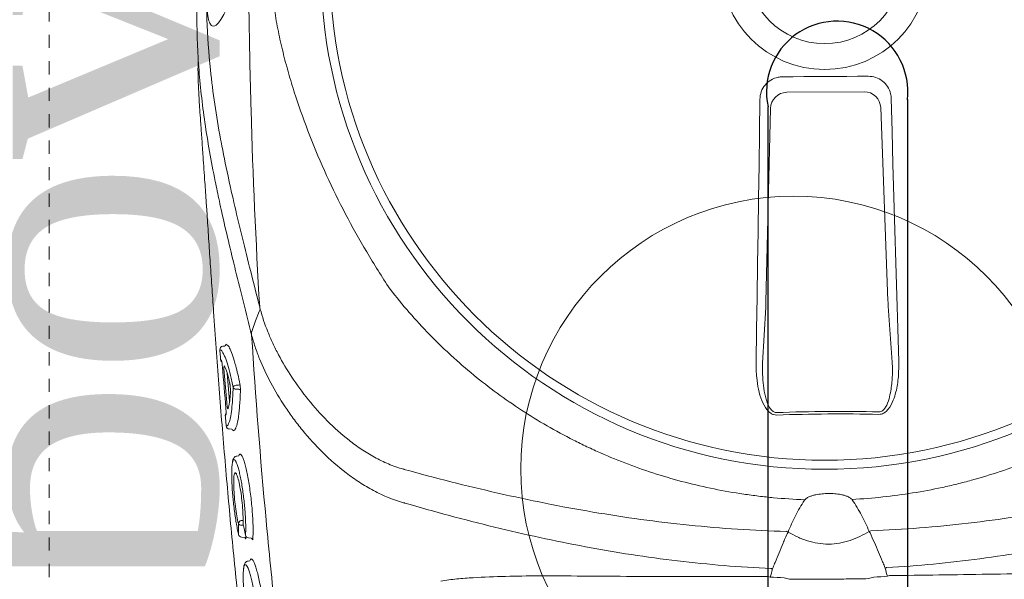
# Model space of a CAD drawing. Header units: inches. Extents: x 119662 to 158499, y 12149 to 20675.
# Tile 21 of 97: x 121825.97 to 121833.41, y 19391.13 to 19395.36. Entities that reach past the tile are written whole.
import ezdxf

# ---------------------------------------------------------------- set-up
doc = ezdxf.new("R2010")
doc.units = ezdxf.units.IN
doc.header["$MEASUREMENT"] = 0
doc.linetypes.add('11aa1PB-bd$0$11aa1PB-af$0$TRATTEGGIATA', pattern=[0.75, 0.5, -0.25])
for name, color, linetype, lineweight in [('00-GRIDTEXT', 1, 'Continuous', 13), ('CKD Equipments', 252, 'Continuous', 0), ('EQUIP DIM', 252, 'Continuous', 0), ('EQUIPMENT', 7, 'Continuous', 25), ('EQUIPMENTSSS', 11, 'Continuous', 18), ('PP-Waste Pipe', 3, 'Continuous', 25)]:
    doc.layers.add(name, color=color, linetype=linetype, lineweight=lineweight)
doc.layers.add('FAINTEQUIP', color=7, linetype='Continuous', lineweight=0, true_color=0x4a4747)
doc.styles.get("Standard").update_dxf_attribs({"font": 'times.ttf', "height": 4})

# ---------------------------------------------------------------- blocks, each defined once
blk = doc.blocks.new('A$C6E471120')
at = {"layer": 'EQUIPMENT', "color": 251, "lineweight": 5, "ltscale": 12}
blk.add_circle((-3023.09, -6797.82), 240.85, dxfattribs=at)
at = {"layer": 'EQUIPMENTSSS', "color": 251, "lineweight": 5, "ltscale": 12}
blk.add_circle((-2973.2, -6799.95), 52.37, dxfattribs=at)
at = {"layer": 'EQUIP DIM', "color": 251, "insert": (-3232.2, -6661.35), "char_height": 45.409, "width": 361.0893, "attachment_point": 3, "rotation": 90}
blk.add_mtext('{\\H1.22222x;\\C256;Geyser above}', dxfattribs=at)
blk = doc.blocks.new('FIRST FLOOR')
at = {"layer": '00-GRIDTEXT', "color": 8, "xscale": 0.03937007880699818, "yscale": 0.03937007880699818, "zscale": 0.03937007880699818}
blk.add_blockref('A$C6E471120', (139249.6577, 19579.7542), dxfattribs=at)
blk = doc.blocks.new('GREASE TRAP')
at = {"linetype": 'Continuous', "lineweight": 0}
for p, q in [((156.55, -228.06), (172.97, -227.94)), ((152.12, -272.53), (153.08, -231.48)), ((176.48, -231.31), (178.02, -272.35)), ((151.39, -285.55), (152.08, -273.67)), ((178.08, -273.49), (178.93, -285.36)), ((37.21, -281.94), (36.85, -281.97)), ((37.52, -281.56), (37.91, -281.79)), ((37.78, -287.71), (38.3, -293.72)), ((38.2, -299.54), (38.74, -299.58)), ((40.22, -305.24), (39.85, -305.3)), ((40.2, -321.96), (40.19, -321.88)), ((40.8, -322.49), (41.58, -322.56)), ((41.68, -322.12), (41.67, -322.05)), ((41.73, -322.28), (41.74, -322.49)), ((42.28, -322.67), (42.86, -322.73)), ((42.59, -327.53), (42.24, -327.58)), ((42.59, -327.53), (42.74, -327.27))]:
    blk.add_line(p, q, dxfattribs=at)
at = {"linetype": 'Continuous', "lineweight": 0, "flags": 128}
for points in [[(155.65, -224.76), (157.92, -224.75), (160.19, -224.73), (162.46, -224.72), (164.74, -224.7), (167.01, -224.69), (169.28, -224.67), (171.55, -224.65), (173.83, -224.63)], [(150.02, -285.39), (150.14, -278.43), (150.26, -271.46), (150.36, -264.49), (150.47, -257.52), (150.56, -250.54), (150.66, -243.55), (150.74, -236.56), (150.82, -229.57)], [(178.71, -229.38), (178.89, -236.36), (179.08, -243.35), (179.27, -250.33), (179.47, -257.31), (179.67, -264.29), (179.87, -271.26), (180.08, -278.22), (180.3, -285.18)], [(43.11, -278.6), (43.82, -276.61), (44.55, -274.6)], [(43.11, -278.61), (43.11, -278.61), (43.11, -278.61)], [(39.67, -290.25), (39.89, -290.25), (40.17, -290.25)], [(40.28, -291.11), (39.89, -291.12), (39.67, -291.12)]]:
    blk.add_lwpolyline(points, dxfattribs=at)
at = {"linetype": 'Continuous', "lineweight": 0}
for radius in [106.93, 105, 22.05, 16.56]:
    blk.add_circle((164.57, -201.17), radius, dxfattribs=at)
for centre, radius, start, end in [((156.61, -231.59), 3.53, 91.0387, 178.2212), ((172.96, -231.47), 3.53, 2.5846, 89.7671), ((36.92, -282.67), 0.698, 95.592, 184.5759), ((37.17, -281.59), 0.349, 275.582, 4.5294), ((37.07, -284.73), 0.693, 183.9551, 230.4539), ((39.71, -290.95), 0.701, 93.4646, 162.6272), ((40.15, -289.9), 0.351, 273.4953, 342.458), ((39.64, -290.45), 0.67, 206.0728, 272.6459), ((40.29, -291.45), 0.335, 26.2559, 92.6307), ((38.07, -296.6), 0.695, 138.5715, 185.5562), ((167.76, -654.6), 358.79, 88.6699, 92.1359), ((167.76, -654.48), 358.14, 88.6698, 92.1359), ((38.27, -298.84), 0.697, 184.9441, 265.2806), ((38.7, -299.93), 0.348, 4.9814, 85.2938), ((40.84, -319.68), 0.693, 95.0614, 172.8612), ((40.73, -319.32), 0.647, 205.7688, 274.5123), ((151.15, -333.58), 13.42, 65.093, 66.5935), ((179.85, -333.38), 13.42, 114.2122, 115.7128), ((179.71, -318.14), 6.49, 209.0133, 212.0506), ((40.88, -321.8), 0.7, 193.735, 263.3134), ((42.36, -321.97), 0.7, 192.4476, 263.3681), ((159.3, -331.66), 6.29, 154.1151, 157.5614), ((171.67, -331.57), 6.29, 23.2443, 26.6907), ((148.9, -341.94), 11.7, 69.3549, 71.6188), ((182.22, -341.7), 11.7, 109.1869, 111.4509)]:
    blk.add_arc(centre, radius, start, end, dxfattribs=at)
for centre, major_axis, ratio, start_param, end_param in [((151.83, -271.93), (0.03, 3.5), 0.086139, 4.190109, 4.539174), ((178.3, -271.74), (-0.08, 3.5), 0.086139, 1.744011, 2.093077), ((165.45, -325.81), (-37.1, -0.26), 0.145844, 1.228323, 1.311182), ((165.45, -325.81), (-37.1, -0.26), 0.145844, 1.830411, 1.913269)]:
    blk.add_ellipse(centre, major_axis=major_axis, ratio=ratio, start_param=start_param, end_param=end_param, dxfattribs=at)
for points, knots in [([(44.68, -273.64), (43.85, -259.72), (43.24, -245.79), (42.65, -224.84), (42.5, -217.85), (42.31, -203.86), (42.27, -196.86), (42.31, -175.88), (42.54, -161.92), (43.44, -134.03), (44.1, -120.11), (44.97, -106.22)], [0, 0, 0, 0, 0.25, 0.25, 0.375, 0.375, 0.5, 0.5, 0.75, 0.75, 1, 1, 1, 1]), ([(36.12, -251.14), (35.82, -249.73), (35.04, -246.12), (34.01, -240.6), (33.01, -234.46), (32.25, -228.5), (31.71, -222.66), (31.45, -217.79), (31.36, -213.94), (31.35, -210.92), (31.38, -207.57), (31.44, -203.91), (31.52, -199.89), (31.6, -195.74), (31.66, -191.37), (31.72, -186.77), (31.77, -181.78), (31.8, -176.62), (31.82, -171.62), (31.82, -167.42), (31.83, -163.9), (31.84, -160.97), (31.86, -158.21), (31.9, -155.19), (31.96, -152.05), (32.07, -148.87), (32.23, -146), (32.51, -142.49), (32.99, -138.34), (33.81, -133.17), (34.87, -127.68), (35.87, -123.26), (36.6, -120.74), (36.81, -119.99)], [0, 0, 0, 0, 0.033599, 0.086704, 0.14001, 0.193319, 0.246393, 0.299468, 0.326258, 0.353125, 0.379834, 0.406408, 0.428618, 0.451478, 0.47167, 0.492329, 0.516002, 0.540379, 0.564065, 0.588402, 0.605742, 0.623087, 0.640895, 0.658706, 0.685242, 0.711788, 0.738802, 0.765824, 0.81871, 0.871587, 0.924587, 0.977588, 1, 1, 1, 1]), ([(72.34, -269.85), (70.61, -267.24), (68.96, -264.61), (65.82, -259.3), (64.32, -256.62), (61.49, -251.21), (60.15, -248.47), (57.62, -242.94), (56.44, -240.15), (54.22, -234.5), (53.2, -231.66), (51.81, -227.36), (51.37, -225.92), (50.53, -223.03), (50.13, -221.58), (49.4, -218.65), (49.06, -217.18), (48.44, -214.2), (48.16, -212.7), (47.7, -209.68), (47.51, -208.16), (47.31, -205.86), (47.25, -205.08), (47.2, -203.91), (47.18, -203.52), (47.16, -202.74), (47.15, -202.34), (47.14, -200.37), (47.2, -198.82), (47.43, -195.74), (47.6, -194.22), (48.02, -191.2), (48.28, -189.7), (48.86, -186.72), (49.18, -185.24), (49.87, -182.31), (50.25, -180.86), (51.04, -177.97), (51.46, -176.54), (52.79, -172.25), (53.76, -169.41), (56.92, -160.97), (59.36, -155.42), (63.53, -147.17), (65, -144.45), (68.08, -139.08), (69.69, -136.42), (71.38, -133.8)], [0, 0, 0, 0, 0.0625, 0.0625, 0.125, 0.125, 0.1875, 0.1875, 0.25, 0.25, 0.3125, 0.3125, 0.34375, 0.34375, 0.375, 0.375, 0.40625, 0.40625, 0.4375, 0.4375, 0.46875, 0.46875, 0.484375, 0.484375, 0.492188, 0.492188, 0.5, 0.5, 0.53125, 0.53125, 0.5625, 0.5625, 0.59375, 0.59375, 0.625, 0.625, 0.65625, 0.65625, 0.6875, 0.6875, 0.75, 0.75, 0.875, 0.875, 0.9375, 0.9375, 1, 1, 1, 1]), ([(33.9, -159.41), (33.94, -158.9), (34.05, -157.71), (34.3, -156.51), (34.64, -155.63), (35.06, -155.2), (35.59, -155.17), (36.23, -155.63), (36.95, -156.6), (37.71, -158.06), (38.5, -159.97), (39.21, -162.13), (39.83, -164.47), (40.36, -166.86), (40.83, -169.57), (41.23, -172.57), (41.53, -175.66), (41.71, -178.66), (41.8, -181.44), (41.83, -184.22), (41.77, -187.2), (41.63, -190.26), (41.4, -193.16), (41.07, -196.26), (40.62, -199.38), (40.03, -202.44), (39.39, -205.08), (38.74, -207.31), (38.01, -209.38), (37.24, -211.21), (36.45, -212.66), (35.74, -213.57), (35.1, -214.03), (34.55, -214.03), (34.09, -213.47), (33.74, -212.36), (33.59, -211.05), (33.52, -210.4)], [0, 0, 0, 0, 0.026608, 0.06138, 0.0962, 0.130925, 0.168927, 0.207024, 0.245099, 0.283069, 0.316694, 0.350298, 0.37294, 0.395622, 0.418192, 0.438002, 0.457786, 0.474878, 0.488481, 0.502082, 0.518368, 0.53466, 0.550889, 0.567128, 0.590899, 0.614713, 0.640745, 0.66688, 0.692979, 0.729781, 0.766704, 0.803672, 0.840537, 0.880482, 0.920552, 0.960572, 1, 1, 1, 1]), ([(33.39, -207.44), (33.39, -208.26), (33.4, -210.01), (33.54, -215.18), (34, -222.04), (35.11, -230.54), (35.9, -235.6), (36.46, -238.37), (36.49, -238.54)], [0, 0, 0, 0, 0.076639, 0.163762, 0.518013, 0.751525, 0.985081, 1, 1, 1, 1]), ([(31.65, -221.2), (31.63, -221.4), (31.58, -222.11), (31.58, -223.77), (31.64, -226.08), (31.75, -228.28), (31.86, -230.18), (32, -232.31), (32.18, -234.87), (32.4, -237.95), (32.64, -241.24), (32.85, -244.37), (33.05, -247.2), (33.25, -250.14), (33.5, -253.87), (33.8, -258.4), (34.15, -263.74), (34.52, -269.17), (34.94, -275.4), (35.44, -282.37), (36, -290.05), (36.61, -297.75), (37.24, -305.44), (37.91, -313.1), (38.61, -320.73), (39.35, -328.31), (40.14, -335.79), (40.97, -343.12), (41.86, -350.26), (42.57, -355.64), (43.01, -358.51), (43.11, -359.17)], [0, 0, 0, 0, 0.00345, 0.046619, 0.089766, 0.112425, 0.13508, 0.158154, 0.181221, 0.209069, 0.237397, 0.25624, 0.275086, 0.294404, 0.313726, 0.346115, 0.37852, 0.411676, 0.44484, 0.491581, 0.538367, 0.585123, 0.633242, 0.681401, 0.729516, 0.779903, 0.830337, 0.880732, 0.93264, 0.98459, 1, 1, 1, 1]), ([(150.82, -229.57), (150.88, -229.02), (151, -227.92), (151.86, -226.46), (153.11, -225.38), (154.46, -224.84), (155.32, -224.78), (155.65, -224.76)], [0, 0, 0, 0, 0.21899, 0.438068, 0.655087, 0.870478, 1, 1, 1, 1]), ([(173.83, -224.63), (174.37, -224.68), (175.46, -224.78), (176.92, -225.6), (178.02, -226.81), (178.61, -228.15), (178.69, -229.03), (178.71, -229.38)], [0, 0, 0, 0, 0.216319, 0.432689, 0.648031, 0.863773, 1, 1, 1, 1]), ([(36.49, -238.54), (36.96, -240.95), (37.82, -245.38), (39.37, -252.22), (40.98, -258.96), (42.74, -266.03), (44.03, -271.1), (44.68, -273.64)], [0, 0, 0, 0, 0.229395, 0.422012, 0.614832, 0.807537, 1, 1, 1, 1]), ([(42.97, -279.6), (42.38, -277.25), (41.2, -272.54), (39.55, -265.9), (38.02, -259.58), (36.87, -254.66), (36.29, -251.94), (36.12, -251.14)], [0, 0, 0, 0, 0.225239, 0.450475, 0.677754, 0.905051, 1, 1, 1, 1]), ([(257.76, -268.54), (255.18, -271.96), (252.44, -275.19), (246.64, -281.31), (243.59, -284.2), (237.17, -289.64), (233.8, -292.19), (229.4, -295.17), (228.51, -295.75), (226.7, -296.9), (225.79, -297.46), (223.05, -299.1), (221.19, -300.14), (215.56, -303.1), (211.72, -304.86), (203.86, -307.96), (199.85, -309.3), (194.72, -310.7), (193.68, -310.97), (191.61, -311.48), (190.57, -311.72), (187.43, -312.4), (185.34, -312.79), (179.05, -313.8), (174.84, -314.24), (170.37, -314.51)], [0, 0, 0, 0, 0.125, 0.125, 0.25, 0.25, 0.375, 0.375, 0.40625, 0.40625, 0.4375, 0.4375, 0.5, 0.5, 0.625, 0.625, 0.75, 0.75, 0.78125, 0.78125, 0.8125, 0.8125, 0.875, 0.875, 1, 1, 1, 1]), ([(160.37, -314.58), (158, -314.46), (155.88, -314.32), (152.69, -314.03), (151.63, -313.92), (149.51, -313.66), (148.45, -313.52), (143.19, -312.75), (139.05, -311.91), (130.89, -309.8), (126.87, -308.53), (120.94, -306.29), (118.98, -305.49), (116.06, -304.2), (115.09, -303.76), (113.16, -302.85), (112.21, -302.38), (107.46, -299.97), (103.8, -297.85), (96.75, -293.24), (93.36, -290.76), (88.47, -286.74), (86.88, -285.36), (84.54, -283.21), (83.76, -282.48), (82.24, -281), (81.48, -280.25), (77.76, -276.43), (74.96, -273.22), (72.34, -269.85)], [0, 0, 0, 0, 0.0625, 0.0625, 0.09375, 0.09375, 0.125, 0.125, 0.25, 0.25, 0.375, 0.375, 0.4375, 0.4375, 0.46875, 0.46875, 0.5, 0.5, 0.625, 0.625, 0.75, 0.75, 0.8125, 0.8125, 0.84375, 0.84375, 0.875, 0.875, 1, 1, 1, 1]), ([(44.79, -274.08), (45.22, -275.68), (45.76, -277.29), (46.74, -279.72), (47.09, -280.53), (47.85, -282.16), (48.25, -282.96), (49.53, -285.38), (50.48, -286.98), (52.58, -290.16), (53.72, -291.74), (56.23, -294.85), (57.57, -296.36), (60.45, -299.25), (61.98, -300.64), (64.48, -302.59), (65.34, -303.22), (66.7, -304.13), (67.16, -304.42), (68.09, -304.99), (68.56, -305.26), (70, -306.05), (70.99, -306.53), (73.03, -307.39), (74.09, -307.76), (75.18, -308.07)], [0, 0, 0, 0, 0.125, 0.125, 0.1875, 0.1875, 0.25, 0.25, 0.375, 0.375, 0.5, 0.5, 0.625, 0.625, 0.75, 0.75, 0.8125, 0.8125, 0.84375, 0.84375, 0.875, 0.875, 0.9375, 0.9375, 1, 1, 1, 1]), ([(42.96, -279.55), (42.95, -279.48), (42.94, -279.4), (42.93, -279.23), (42.93, -279.15), (42.96, -278.98), (42.98, -278.9), (43.03, -278.75), (43.07, -278.68), (43.11, -278.61)], [0, 0, 0, 0, 0.25, 0.25, 0.5, 0.5, 0.75, 0.75, 1, 1, 1, 1]), ([(42.96, -279.55), (42.96, -279.55), (42.97, -279.56), (42.97, -279.57), (42.97, -279.58), (42.97, -279.59), (42.97, -279.6)], [0, 0, 0, 0, 0.000033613, 0.000033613, 0.000033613, 0.0000984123, 0.0000984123, 0.0000984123, 0.0000984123]), ([(75.44, -315.25), (75.15, -315.17), (74.86, -315.09), (74.28, -314.92), (73.99, -314.82), (73.14, -314.54), (72.58, -314.33), (70.93, -313.67), (69.87, -313.17), (67.81, -312.07), (66.81, -311.48), (64.87, -310.22), (63.94, -309.56), (61.26, -307.51), (59.61, -306.05), (56.52, -303.01), (55.08, -301.42), (53.4, -299.37), (53.07, -298.96), (52.43, -298.13), (52.12, -297.72), (51.2, -296.47), (50.61, -295.64), (48.94, -293.13), (47.94, -291.45), (46.14, -288.06), (45.34, -286.36), (44.31, -283.8), (44, -282.95), (43.43, -281.24), (43.18, -280.39), (42.96, -279.55)], [0, 0, 0, 0, 0.015625, 0.015625, 0.03125, 0.03125, 0.0625, 0.0625, 0.125, 0.125, 0.1875, 0.1875, 0.25, 0.25, 0.375, 0.375, 0.5, 0.5, 0.53125, 0.53125, 0.5625, 0.5625, 0.625, 0.625, 0.75, 0.75, 0.875, 0.875, 0.9375, 0.9375, 1, 1, 1, 1]), ([(50.23, -357.87), (49.43, -351.38), (48.69, -344.89), (47.29, -331.88), (46.64, -325.36), (44.82, -305.8), (43.81, -292.72), (42.97, -279.6)], [0, 0, 0, 0, 0.25, 0.25, 0.5, 0.5, 1, 1, 1, 1]), ([(37.47, -281.77), (37.47, -281.76), (37.47, -281.74), (37.47, -281.73), (37.48, -281.69), (37.49, -281.59), (37.51, -281.57), (37.52, -281.56)], [-0.134772, -0.134772, -0.134772, -0.134772, 0, 0, 0, 0.374519, 1, 1, 1, 1]), ([(37.91, -281.79), (37.92, -281.8), (38.07, -281.88), (38.43, -282.59), (38.98, -283.97), (39.53, -285.84), (40.04, -287.88), (40.34, -289.3), (40.48, -290.01)], [0, 0, 0, 0, 0.014248, 0.225084, 0.445739, 0.672661, 0.835112, 1, 1, 1, 1]), ([(36.98, -283.57), (36.92, -283.44), (36.75, -283.06), (36.49, -282.8), (36.31, -282.75), (36.22, -282.72)], [0, 0, 0, 0, 0.205685, 0.600472, 1, 1, 1, 1]), ([(36.22, -282.72), (36.26, -283.19), (36.29, -283.65), (36.33, -284.12), (36.35, -284.34), (36.37, -284.56), (36.38, -284.78)], [0, 0, 0, 0, 0.002, 0.002, 0.002, 0.002950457, 0.002950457, 0.002950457, 0.002950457]), ([(39.04, -290.74), (38.85, -289.85), (38.47, -288.04), (37.89, -285.9), (37.38, -284.34), (37.09, -283.79), (36.98, -283.57)], [0, 0, 0, 0, 0.266556, 0.54057, 0.811878, 1, 1, 1, 1]), ([(36.52, -284.91), (36.54, -284.93), (36.56, -284.99), (36.6, -285.11), (36.61, -285.16), (36.63, -285.26), (36.64, -285.32), (36.68, -285.51), (36.7, -285.66), (36.74, -285.97), (36.75, -286.14), (36.77, -286.31)], [0, 0, 0, 0, 0.25, 0.25, 0.375, 0.375, 0.5, 0.5, 0.75, 0.75, 1, 1, 1, 1]), ([(37.13, -287.54), (37.12, -287.43), (37.12, -287.32), (37.1, -287.11), (37.1, -287), (37.1, -286.81), (37.1, -286.72), (37.1, -286.55), (37.1, -286.47), (37.12, -286.28), (37.14, -286.2), (37.17, -286.15), (37.19, -286.15), (37.21, -286.16), (37.23, -286.18), (37.24, -286.22)], [0, 0, 0, 0, 0.125, 0.125, 0.25, 0.25, 0.375, 0.375, 0.5, 0.5, 0.75, 0.75, 0.875, 0.875, 1, 1, 1, 1]), ([(37.24, -286.22), (37.33, -286.39), (37.41, -286.59), (37.58, -287.07), (37.67, -287.34), (37.94, -288.22), (38.12, -288.92), (38.3, -289.73)], [0, 0, 0, 0, 0.25, 0.25, 0.5, 0.5, 1, 1, 1, 1]), ([(154.41, -296.59), (154.18, -296.57), (153.73, -296.54), (152.98, -296.14), (152.03, -295.18), (151.14, -293.43), (150.48, -291.12), (150.07, -288.39), (150.04, -286.47), (150.02, -285.39)], [0, 0, 0, 0, 0.0522268, 0.1042313, 0.1923821, 0.3606157, 0.5543927, 0.7486822, 1, 1, 1, 1]), ([(151.39, -285.55), (151.39, -286.57), (151.38, -288.36), (151.64, -290.92), (152.07, -293.07), (152.67, -294.71), (153.34, -295.64), (153.85, -295.98), (154.18, -296.06), (154.34, -296.06), (154.39, -296.06)], [0, 0, 0, 0, 0.265211, 0.46586, 0.668447, 0.834858, 0.915193, 0.958561, 0.988769, 1, 1, 1, 1]), ([(180.3, -285.18), (180.3, -286.27), (180.31, -288.45), (179.86, -291.23), (179.15, -293.55), (178.4, -295.04), (177.47, -295.99), (176.76, -296.39), (176.26, -296.42), (176.07, -296.43)], [0, 0, 0, 0, 0.25332, 0.506196, 0.65059, 0.817687, 0.886369, 0.955719, 1, 1, 1, 1]), ([(176.09, -295.9), (176.23, -295.89), (176.54, -295.87), (176.86, -295.66), (177.2, -295.35), (177.76, -294.58), (178.26, -293.2), (178.72, -291.03), (178.99, -288.43), (178.95, -286.38), (178.93, -285.36)], [0, 0, 0, 0, 0.034894, 0.07906, 0.092988, 0.155615, 0.320186, 0.468315, 0.732642, 1, 1, 1, 1]), ([(38.3, -289.73), (38.31, -289.8), (38.33, -289.87), (38.36, -290.03), (38.37, -290.11), (38.4, -290.37), (38.43, -290.56), (38.45, -290.84), (38.46, -290.94), (38.47, -291.13), (38.47, -291.22), (38.47, -291.39), (38.48, -291.47), (38.47, -291.63), (38.47, -291.7), (38.47, -291.77)], [0, 0, 0, 0, 0.125, 0.125, 0.25, 0.25, 0.5, 0.5, 0.625, 0.625, 0.75, 0.75, 0.875, 0.875, 1, 1, 1, 1]), ([(40.48, -290.01), (40.5, -290.1), (40.52, -290.2), (40.55, -290.42), (40.56, -290.53), (40.58, -290.77), (40.59, -290.88), (40.6, -291.11), (40.6, -291.21), (40.6, -291.3)], [0, 0, 0, 0, 0.25, 0.25, 0.5, 0.5, 0.75, 0.75, 1, 1, 1, 1]), ([(38.47, -291.77), (38.44, -292.16), (38.42, -292.53), (38.36, -293.22), (38.32, -293.54), (38.2, -294.4), (38.11, -294.86), (38.01, -295.21)], [0, 0, 0, 0, 0.25, 0.25, 0.5, 0.5, 1, 1, 1, 1]), ([(38.18, -298.09), (38.22, -297.99), (38.39, -297.62), (38.62, -296.37), (38.83, -294.59), (38.97, -292.66), (39.02, -291.39), (39.04, -290.74)], [0, 0, 0, 0, 0.101558, 0.36428, 0.634712, 0.816091, 1, 1, 1, 1]), ([(40.6, -291.3), (40.56, -292.47), (40.5, -293.53), (40.39, -294.97), (40.35, -295.42), (40.28, -296.05), (40.26, -296.26), (40.21, -296.65), (40.19, -296.84), (40.05, -297.74), (39.93, -298.33), (39.77, -298.9), (39.73, -299.01), (39.66, -299.2), (39.63, -299.29), (39.52, -299.53), (39.45, -299.65), (39.37, -299.74)], [0, 0, 0, 0, 0.25, 0.25, 0.375, 0.375, 0.4375, 0.4375, 0.5, 0.5, 0.75, 0.75, 0.8125, 0.8125, 0.875, 0.875, 1, 1, 1, 1]), ([(38.01, -295.21), (37.99, -295.27), (37.96, -295.29), (37.92, -295.25), (37.91, -295.22), (37.87, -295.14), (37.86, -295.09), (37.83, -294.96), (37.81, -294.89), (37.78, -294.73), (37.76, -294.64), (37.73, -294.45), (37.72, -294.34), (37.7, -294.13), (37.68, -294.03), (37.67, -293.91)], [0, 0, 0, 0, 0.25, 0.25, 0.375, 0.375, 0.5, 0.5, 0.625, 0.625, 0.75, 0.75, 0.875, 0.875, 1, 1, 1, 1]), ([(37.38, -296.66), (37.42, -297.13), (37.46, -297.59), (37.5, -298.06), (37.53, -298.34), (37.55, -298.62), (37.58, -298.91)], [0, 0, 0, 0, 0.002, 0.002, 0.002, 0.003216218, 0.003216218, 0.003216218, 0.003216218]), ([(37.51, -295.16), (37.52, -295.33), (37.53, -295.49), (37.54, -295.73), (37.54, -295.8), (37.55, -295.95), (37.55, -296.01), (37.55, -296.14), (37.54, -296.2), (37.54, -296.3), (37.54, -296.35), (37.52, -296.47), (37.51, -296.52), (37.49, -296.54)], [0, 0, 0, 0, 0.25, 0.25, 0.375, 0.375, 0.5, 0.5, 0.625, 0.625, 0.75, 0.75, 1, 1, 1, 1]), ([(37.58, -298.91), (37.71, -298.88), (37.92, -298.84), (38.11, -298.3), (38.18, -298.09)], [0, 0, 0, 0, 0.608975, 1, 1, 1, 1]), ([(39.05, -299.9), (39.04, -299.89), (39.02, -299.88), (39, -299.82), (38.98, -299.74), (38.98, -299.74), (38.98, -299.74), (38.98, -299.74), (38.98, -299.74), (38.98, -299.73), (38.97, -299.72), (38.97, -299.7)], [0, 0, 0, 0, 0.360471, 0.996119, 1, 1, 1, 1, 1, 1, 1.104216, 1.104216, 1.104216, 1.104216]), ([(40.22, -305.24), (40.23, -305.23), (40.26, -305.08), (40.31, -305.04), (40.35, -305)], [0, 0, 0, 0, 0.259715, 1, 1, 1, 1]), ([(40.35, -305), (40.37, -304.96), (40.46, -304.82), (40.56, -304.87), (40.64, -304.91)], [0, 0, 0, 0, 0.2883186, 1, 1, 1, 1]), ([(40.64, -304.91), (40.72, -305), (40.88, -305.16), (41.16, -305.76), (41.44, -306.59), (41.73, -307.68), (42.03, -308.99), (42.3, -310.47), (42.56, -312.08), (42.79, -313.78), (42.98, -315.5), (43.12, -317.21), (43.23, -318.84), (43.28, -320.35), (43.28, -321.71), (43.25, -322.45), (43.23, -322.82)], [0, 0, 0, 0, 0.071618, 0.142753, 0.213878, 0.286427, 0.35898, 0.431664, 0.504338, 0.576108, 0.647879, 0.719404, 0.790924, 0.860781, 0.930635, 1, 1, 1, 1]), ([(38.91, -306.65), (38.9, -306.69), (38.84, -306.88), (38.78, -307.46), (38.73, -308.38), (38.73, -309.5), (38.77, -310.78), (38.84, -312.15), (38.95, -313.61), (39.1, -315.11), (39.27, -316.62), (39.47, -318.08), (39.69, -319.47), (39.93, -320.77), (40.1, -321.5), (40.19, -321.88)], [0, 0, 0, 0, 0.020975, 0.103092, 0.183625, 0.266595, 0.345335, 0.426326, 0.505338, 0.586596, 0.666706, 0.749125, 0.829586, 0.912317, 1, 1, 1, 1]), ([(39.69, -306.6), (39.66, -306.53), (39.55, -306.27), (39.37, -306.06), (39.17, -306.02), (39.01, -306.22), (38.94, -306.52), (38.91, -306.65)], [0, 0, 0, 0, 0.090668, 0.336678, 0.578374, 0.827655, 1, 1, 1, 1]), ([(39.85, -305.3), (39.73, -305.32), (39.47, -305.37), (39.22, -305.63), (39.06, -305.92), (38.96, -306.16), (38.93, -306.37), (38.92, -306.61)], [0, 0, 0, 0, 0.17949, 0.37827, 0.600214, 0.910843, 1, 1, 1, 1]), ([(41.67, -322.05), (41.69, -321.72), (41.72, -321.05), (41.71, -319.83), (41.66, -318.49), (41.57, -317.06), (41.44, -315.56), (41.28, -314.07), (41.08, -312.58), (40.86, -311.16), (40.62, -309.85), (40.36, -308.68), (40.1, -307.69), (39.87, -306.98), (39.74, -306.71), (39.69, -306.6)], [0, 0, 0, 0, 0.077175, 0.156582, 0.233739, 0.313124, 0.390191, 0.469435, 0.547696, 0.628206, 0.706882, 0.787758, 0.867927, 0.950446, 1, 1, 1, 1]), ([(174.4, -321.16), (181.29, -320.87), (188.16, -320.33), (198.42, -319.14), (201.83, -318.68), (208.63, -317.66), (212.02, -317.08), (222.16, -315.22), (228.86, -313.77), (238.83, -311.34), (242.14, -310.5), (248.74, -308.72), (252.03, -307.8), (255.3, -306.85)], [0, 0, 0, 0, 0.25, 0.25, 0.375, 0.375, 0.5, 0.5, 0.75, 0.75, 0.875, 0.875, 1, 1, 1, 1]), ([(39.27, -309.3), (39.32, -309.13), (39.44, -308.75), (39.63, -308.8), (39.75, -309.13), (39.77, -309.17)], [0, 0, 0, 0, 0.442836, 0.93482, 1, 1, 1, 1]), ([(39.77, -309.17), (39.86, -309.38), (40.06, -309.84), (40.4, -311.29), (40.73, -313.16), (40.98, -315.25), (41.13, -317.28), (41.17, -318.73), (41.14, -319.38), (41.14, -319.58)], [0, 0, 0, 0, 0.13658, 0.298557, 0.459137, 0.618553, 0.777567, 0.932744, 1, 1, 1, 1]), ([(75.33, -308.11), (78.62, -309.02), (81.92, -309.9), (88.54, -311.58), (91.86, -312.38), (101.87, -314.66), (108.59, -316.02), (118.75, -317.74), (122.15, -318.26), (128.96, -319.2), (132.38, -319.6), (142.66, -320.65), (149.53, -321.1), (156.42, -321.28)], [0, 0, 0, 0, 0.125, 0.125, 0.25, 0.25, 0.5, 0.5, 0.625, 0.625, 0.75, 0.75, 1, 1, 1, 1]), ([(40.15, -319.6), (40.03, -319.09), (39.81, -318.08), (39.51, -316.05), (39.29, -313.96), (39.16, -311.97), (39.15, -310.39), (39.19, -309.48), (39.26, -309.32), (39.27, -309.3)], [0, 0, 0, 0, 0.171047, 0.337716, 0.501919, 0.665785, 0.826587, 0.987812, 1, 1, 1, 1]), ([(170.43, -314.6), (170.37, -314.51), (170.29, -314.43), (170.12, -314.28), (170.03, -314.21), (169.74, -314.02), (169.54, -313.92), (169.12, -313.75), (168.91, -313.68), (168.47, -313.56), (168.25, -313.51), (167.6, -313.38), (167.15, -313.33), (166.26, -313.25), (165.81, -313.24), (164.91, -313.25), (164.46, -313.27), (163.57, -313.35), (163.13, -313.41), (162.47, -313.55), (162.25, -313.6), (161.82, -313.73), (161.61, -313.8), (161.19, -313.98), (160.99, -314.08), (160.7, -314.27), (160.61, -314.34), (160.45, -314.49), (160.37, -314.58), (160.3, -314.67)], [0, 0, 0, 0, 0.03125, 0.03125, 0.0625, 0.0625, 0.125, 0.125, 0.1875, 0.1875, 0.25, 0.25, 0.375, 0.375, 0.5, 0.5, 0.625, 0.625, 0.75, 0.75, 0.8125, 0.8125, 0.875, 0.875, 0.9375, 0.9375, 0.96875, 0.96875, 1, 1, 1, 1]), ([(153.17, -329.14), (149.85, -329), (146.55, -328.8), (139.95, -328.26), (136.66, -327.93), (126.8, -326.76), (120.28, -325.75), (110.56, -323.93), (107.33, -323.28), (100.89, -321.88), (97.68, -321.14), (88.09, -318.8), (81.75, -317.09), (75.45, -315.26)], [0, 0, 0, 0, 0.125, 0.125, 0.25, 0.25, 0.5, 0.5, 0.625, 0.625, 0.75, 0.75, 1, 1, 1, 1]), ([(160.3, -314.67), (159.94, -315.2), (159.61, -315.74), (158.97, -316.83), (158.67, -317.39), (157.81, -319.08), (157.29, -320.24), (156.8, -321.41)], [0, 0, 0, 0, 0.25, 0.25, 0.5, 0.5, 1, 1, 1, 1]), ([(174.03, -321.29), (173.52, -320.12), (172.99, -318.98), (172.1, -317.3), (171.8, -316.74), (171.15, -315.66), (170.8, -315.12), (170.43, -314.6)], [0, 0, 0, 0, 0.5, 0.5, 0.75, 0.75, 1, 1, 1, 1]), ([(255.28, -313.99), (249.01, -315.91), (242.7, -317.71), (233.14, -320.19), (229.94, -320.97), (223.52, -322.46), (220.3, -323.16), (210.61, -325.11), (204.1, -326.22), (194.26, -327.52), (190.97, -327.9), (184.38, -328.53), (181.08, -328.78), (177.77, -328.97)], [0, 0, 0, 0, 0.25, 0.25, 0.375, 0.375, 0.5, 0.5, 0.75, 0.75, 0.875, 0.875, 1, 1, 1, 1]), ([(40.19, -321.88), (40.18, -321.51), (40.17, -321.15), (40.17, -320.79), (40.16, -320.39), (40.15, -319.99), (40.15, -319.6)], [0, 0, 0, 0, 0.002000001, 0.002000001, 0.002000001, 0.004185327, 0.004185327, 0.004185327, 0.004185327]), ([(40.78, -318.99), (40.85, -318.99), (40.92, -318.99), (41, -318.99), (41.07, -318.99), (41.14, -318.99), (41.15, -318.98)], [0.0009424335, 0.0009424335, 0.0009424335, 0.0009424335, 0.0012598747, 0.0012598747, 0.0012598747, 0.0015659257, 0.0015659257, 0.0015659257, 0.0015659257]), ([(41.14, -319.58), (41.21, -319.94), (41.29, -320.3), (41.37, -320.66), (41.47, -321.13), (41.57, -321.59), (41.67, -322.05)], [0, 0, 0, 0, 0.002000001, 0.002000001, 0.002000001, 0.004555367, 0.004555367, 0.004555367, 0.004555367]), ([(41.22, -319.95), (41.15, -319.96), (41, -319.96), (40.86, -319.96), (40.78, -319.96)], [0, 0, 0, 0, 0.492258, 1, 1, 1, 1]), ([(156.8, -321.41), (156.3, -322.41), (156.02, -323.09), (155.74, -323.77), (155.46, -324.46), (155.18, -325.14), (154.91, -325.82), (154.63, -326.5), (154.35, -327.19), (154.07, -327.87), (153.93, -328.22), (153.79, -328.56), (153.64, -328.91)], [0, 0, 0, 0, 0.00319655, 0.00319655, 0.00319655, 0.00639307, 0.00639307, 0.00639307, 0.00958958, 0.00958958, 0.00958958, 0.01121538, 0.01121538, 0.01121538, 0.01121538]), ([(156.8, -321.41), (157.45, -321.79), (158.12, -322.15), (159.15, -322.62), (159.5, -322.77), (160.21, -323.05), (160.57, -323.17), (162.39, -323.74), (163.88, -323.99), (166.21, -323.97), (166.98, -323.9), (168.12, -323.7), (168.49, -323.62), (169.24, -323.44), (169.6, -323.33), (171.4, -322.73), (172.75, -322.07), (174.03, -321.29)], [0, 0, 0, 0, 0.125, 0.125, 0.1875, 0.1875, 0.25, 0.25, 0.5, 0.5, 0.625, 0.625, 0.6875, 0.6875, 0.75, 0.75, 1, 1, 1, 1]), ([(177.29, -328.74), (177.15, -328.4), (177, -328.05), (176.85, -327.71), (176.56, -327.03), (176.28, -326.35), (175.99, -325.67), (175.7, -325), (175.41, -324.32), (175.12, -323.64), (174.83, -322.96), (174.55, -322.28), (174.26, -321.6)], [0.0002616, 0.0002616, 0.0002616, 0.0002616, 0.00188464, 0.00188464, 0.00188464, 0.00508207, 0.00508207, 0.00508207, 0.00827951, 0.00827951, 0.00827951, 0.01147698, 0.01147698, 0.01147698, 0.01147698]), ([(41.74, -322.49), (41.74, -322.6), (41.74, -322.69), (41.72, -322.82), (41.71, -322.86), (41.69, -322.87), (41.68, -322.87), (41.66, -322.85), (41.65, -322.84), (41.63, -322.8), (41.62, -322.77), (41.6, -322.7), (41.59, -322.66), (41.58, -322.56)], [0, 0, 0, 0, 0.25, 0.25, 0.5, 0.5, 0.625, 0.625, 0.75, 0.75, 0.875, 0.875, 1, 1, 1, 1]), ([(42.86, -322.74), (42.88, -322.74), (42.94, -322.75), (43.01, -322.79), (43.06, -322.83), (43.08, -322.86), (43.08, -322.86), (43.08, -322.86)], [0, 0, 0, 0, 0.182746, 0.439819, 0.656767, 0.84565, 1, 1, 1, 1]), ([(43.23, -322.82), (43.23, -322.86), (43.22, -322.96), (43.19, -323.06), (43.14, -323.03), (43.09, -322.96), (43.07, -322.87), (43.07, -322.87)], [0, 0, 0, 0, 0.154961, 0.423114, 0.700286, 0.983621, 1, 1, 1, 1]), ([(42.24, -327.58), (42.1, -327.61), (41.84, -327.67), (41.59, -327.95), (41.44, -328.25), (41.35, -328.49), (41.32, -328.71), (41.29, -329.05)], [0, 0, 0, 0, 0.189682, 0.383118, 0.601033, 0.910563, 1, 1, 1, 1]), ([(42.74, -327.27), (42.75, -327.24), (42.83, -327.09), (42.96, -327.11), (43.08, -327.27), (43.12, -327.32)], [0, 0, 0, 0, 0.164294, 0.743142, 1, 1, 1, 1]), ([(43.12, -327.32), (43.17, -327.36), (43.3, -327.49), (43.55, -328.03), (43.86, -328.87), (44.18, -329.98), (44.5, -331.3), (44.82, -332.81), (45.12, -334.45), (45.38, -336.19), (45.61, -337.95), (45.8, -339.7), (45.94, -341.37), (46.02, -342.92), (46.06, -344.31), (46.04, -345.5), (45.97, -346.46), (45.85, -347.19), (45.74, -347.45), (45.69, -347.58)], [0, 0, 0, 0, 0.033748, 0.0943765, 0.1550059, 0.2164046, 0.2778011, 0.3394988, 0.401186, 0.4625018, 0.5238027, 0.5842501, 0.6446877, 0.7043114, 0.7639324, 0.8229043, 0.8818778, 0.9409376, 1, 1, 1, 1]), ([(41.31, -328.99), (41.29, -329.05), (41.24, -329.28), (41.19, -329.92), (41.17, -330.88), (41.19, -332.04), (41.26, -333.35), (41.37, -334.78), (41.52, -336.28), (41.7, -337.81), (41.92, -339.35), (42.15, -340.84), (42.41, -342.25), (42.68, -343.53), (42.95, -344.65), (43.22, -345.54), (43.41, -346.08), (43.5, -346.24), (43.51, -346.26)], [0, 0, 0, 0, 0.024652, 0.093115, 0.161575, 0.22959, 0.297606, 0.365358, 0.433111, 0.501455, 0.569803, 0.639058, 0.708314, 0.778292, 0.84826, 0.918899, 0.989527, 1, 1, 1, 1]), ([(42.1, -328.88), (42.08, -328.84), (41.97, -328.58), (41.77, -328.35), (41.55, -328.32), (41.39, -328.57), (41.33, -328.87), (41.31, -328.99)], [0, 0, 0, 0, 0.05833, 0.302284, 0.613601, 0.849253, 1, 1, 1, 1]), ([(44.3, -346.16), (44.33, -346.01), (44.4, -345.68), (44.46, -344.88), (44.48, -343.83), (44.46, -342.6), (44.38, -341.24), (44.27, -339.79), (44.11, -338.28), (43.92, -336.74), (43.69, -335.22), (43.44, -333.76), (43.16, -332.4), (42.88, -331.17), (42.59, -330.13), (42.32, -329.34), (42.17, -329.02), (42.1, -328.88)], [0, 0, 0, 0, 0.051259, 0.120283, 0.188472, 0.25666, 0.324296, 0.39193, 0.459615, 0.527293, 0.595995, 0.664696, 0.734631, 0.804571, 0.875351, 0.946131, 1, 1, 1, 1]), ([(178.37, -330.66), (185.35, -330.58), (192.33, -330.49), (206.26, -330.26), (213.21, -330.13), (220.15, -329.97)], [0, 0, 0, 0, 0.5, 0.5, 1, 1, 1, 1]), ([(83.11, -331.83), (83.68, -331.73), (84.25, -331.65), (85.39, -331.5), (85.96, -331.44), (87.68, -331.27), (88.83, -331.19), (92.27, -330.97), (94.57, -330.89), (99.19, -330.77), (101.5, -330.74), (106.13, -330.72), (108.45, -330.72), (110.77, -330.74)], [0, 0, 0, 0, 0.0625, 0.0625, 0.125, 0.125, 0.25, 0.25, 0.5, 0.5, 0.75, 0.75, 1, 1, 1, 1]), ([(110.77, -330.74), (117.72, -330.8), (124.68, -330.84), (138.62, -330.87), (145.6, -330.86), (152.59, -330.84)], [0, 0, 0, 0, 0.5, 0.5, 1, 1, 1, 1]), ([(157.13, -331.43), (158.52, -331.44), (159.91, -331.44), (162.7, -331.44), (165.49, -331.42), (168.27, -331.4), (171.06, -331.36), (172.46, -331.34), (173.85, -331.31)], [0, 0, 0, 0, 0.25, 0.25, 0.5, 0.75, 0.75, 1, 1, 1, 1])]:
    blk.add_open_spline(points, degree=3, knots=knots, dxfattribs=at)
for points in [[(44.68, -273.64), (44.71, -273.79), (44.75, -273.93), (44.79, -274.08)], [(44.79, -274.08), (44.77, -274.26), (44.68, -274.44), (44.55, -274.6)], [(43.11, -278.6), (43.11, -278.6), (43.11, -278.61), (43.11, -278.61)], [(36.38, -284.78), (36.43, -284.81), (36.47, -284.85), (36.52, -284.91)], [(36.77, -286.31), (37, -289.26), (37.25, -292.21), (37.51, -295.16)], [(37.67, -293.91), (37.49, -291.79), (37.31, -289.66), (37.13, -287.54)], [(37.49, -296.54), (37.45, -296.6), (37.41, -296.64), (37.38, -296.66)], [(39.37, -299.74), (39.27, -299.86), (39.16, -299.91), (39.05, -299.9)], [(75.18, -308.07), (75.23, -308.09), (75.28, -308.1), (75.33, -308.11)], [(75.45, -315.26), (75.45, -315.25), (75.44, -315.25), (75.44, -315.25)], [(156.42, -321.28), (156.44, -321.28), (156.46, -321.27), (156.48, -321.26)], [(174.26, -321.6), (174.24, -321.59), (174.22, -321.59), (174.2, -321.58)], [(174.35, -321.14), (174.37, -321.14), (174.39, -321.15), (174.4, -321.16)], [(153.49, -329.25), (153.38, -329.88), (153.2, -330.44), (153.02, -330.99)], [(153.31, -329.16), (153.27, -329.14), (153.22, -329.13), (153.17, -329.14)], [(153.49, -329.25), (153.43, -329.22), (153.37, -329.19), (153.31, -329.16)], [(177.63, -328.99), (177.57, -329.02), (177.51, -329.06), (177.45, -329.09)], [(177.94, -330.82), (177.75, -330.27), (177.56, -329.71), (177.45, -329.09)], [(177.77, -328.97), (177.72, -328.96), (177.67, -328.97), (177.63, -328.99)], [(155.96, -331.11), (156.34, -331.22), (156.73, -331.33), (157.13, -331.43)], [(173.85, -331.31), (174.24, -331.2), (174.63, -331.09), (175.01, -330.97)]]:
    blk.add_open_spline(points, degree=3, dxfattribs=at)
at = {"layer": 'CKD Equipments'}
blk.add_arc((167.23, -227.96), 15, 353.6262, 192.1333, dxfattribs=at)
blk.add_arc((167.23, -227.96), 15, 353.6262, 192.1333, dxfattribs=at)
blk.add_arc((167.23, -227.96), 15, 353.6262, 192.1333, dxfattribs=at)
blk.add_arc((167.23, -227.96), 15, 353.6262, 192.1333, dxfattribs=at)
blk.add_arc((167.23, -227.96), 15, 353.6262, 192.1333, dxfattribs=at)
blk.add_arc((167.23, -227.96), 15, 353.6262, 192.1333, dxfattribs=at)
at = {"layer": 'EQUIPMENT'}
for points in [[(182.14, -229.62), (182.14, -389.01)], [(182.14, -229.62), (182.14, -389.01)], [(182.14, -229.62), (182.14, -389.01)], [(182.14, -229.62), (182.14, -389.01)], [(182.14, -229.62), (182.14, -389.01)], [(182.14, -229.62), (182.14, -389.01)], [(182.14, -229.62), (182.14, -389.01)], [(182.14, -229.62), (182.14, -389.01)], [(152.57, -389.36), (152.57, -231.11)], [(152.57, -389.36), (152.57, -231.11)], [(152.57, -389.36), (152.57, -231.11)], [(152.57, -389.36), (152.57, -231.11)], [(152.57, -389.36), (152.57, -231.11)], [(152.57, -389.36), (152.57, -231.11)], [(152.57, -389.36), (152.57, -231.11)], [(152.57, -389.36), (152.57, -231.11)]]:
    blk.add_lwpolyline(points, dxfattribs=at)
blk.add_arc((167.23, -227.96), 15, 353.6262, 192.1333, dxfattribs=at)
blk.add_arc((167.23, -227.96), 15, 353.6262, 192.1333, dxfattribs=at)
at = {"layer": 'FAINTEQUIP', "color": 4, "linetype": '11aa1PB-bd$0$11aa1PB-af$0$TRATTEGGIATA'}
blk.add_lwpolyline([(0, -404), (0, 0), (337, 0), (337, -404), (0, -404)], dxfattribs=at)

msp = doc.modelspace()

# ---------------------------------------------------------------- block references
at = {"color": 8}
msp.add_blockref('FIRST FLOOR', (-17300.7863, 79.9278), dxfattribs=at)

# ---------------------------------------------------------------- next in the draw order: block references
at = {"layer": 'PP-Waste Pipe', "ltscale": 0.25, "xscale": 0.03560830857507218, "yscale": 0.03560830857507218, "zscale": 0.03560830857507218, "rotation": 359.9999999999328}
msp.add_blockref('GREASE TRAP', (121826.1905, 19402.9352), dxfattribs=at)

doc.saveas('drawing.dxf')
